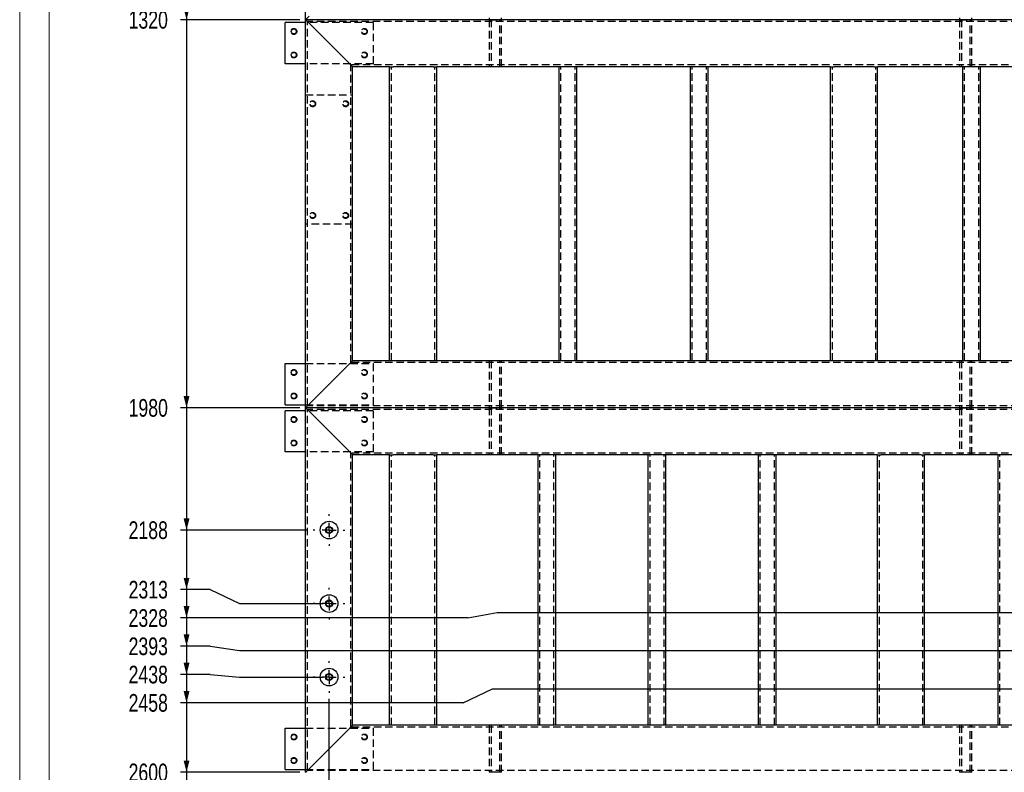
# Model space of a CAD drawing. Header units: millimetres. Extents: x 0 to 841, y 0 to 594.
# Tile 4 of 14: x 0 to 167, y 270 to 398. Entities that reach past the tile are written whole.
import ezdxf

# ---------------------------------------------------------------- set-up
doc = ezdxf.new("R2010")
doc.units = ezdxf.units.MM
doc.linetypes.add('CENTERX2', pattern=[20.32, 12.7, -2.54, 2.54, -2.54])
doc.linetypes.add('HIDDEN', pattern=[1.905, 1.27, -0.635])
for name, color, linetype in [('COTES', 1, 'Continuous'), ('TRAIT-MIXTES', 3, 'CENTERX2'), ('TRAIT-TIRET', 2, 'HIDDEN')]:
    doc.layers.add(name, color=color, linetype=linetype)
doc.layers.add('TRAIT-FORT', color=4, linetype='Continuous', lineweight=25)
doc.styles.add('SLDTEXTSTYLE0', font='TXT', dxfattribs={"width": 0.75})
doc.dimstyles.new('SLDDIMSTYLE1', dxfattribs={"dimtxt": 3, "dimasz": 2, "dimexe": 0, "dimexo": 0.0625, "dimgap": 0.75, "dimtad": 0, "dimtih": 1, "dimtoh": 1, "dimdec": 0, "dimlfac": 10, "dimrnd": 1e-09, "dimzin": 12, "dimdsep": 46, "dimtxsty": 'SLDTEXTSTYLE0', "dimsah": 1, "dimcen": 0.09, "dimadec": 0, "dimazin": 3, "dimtfac": 1, "dimtdec": 0, "dimtofl": 0, "dimtmove": 0, "dimatfit": 3, "dimfxl": 1, "dimfrac": 2, "dimtolj": 1, "dimtzin": 12, "dimarcsym": 0})

# ---------------------------------------------------------------- blocks, each defined once
blk = doc.blocks.new('_D_8')
at = {"layer": 'COTES', "color": 1, "transparency": 16777216}
for p, q in [((28.38, 409.34), (28.38, 398.14)), ((47.63, 398.14), (27.38, 398.14))]:
    blk.add_line(p, q, dxfattribs=at)
blk.add_solid([(28.38, 398.14), (28.88, 400.14), (27.88, 400.14)], dxfattribs=at)
at = {"layer": 'COTES', "color": 1, "transparency": 16777216, "insert": (18.52, 399.62), "char_height": 3, "attachment_point": 1, "style": 'SLDTEXTSTYLE0'}
blk.add_mtext('1320', dxfattribs=at)
blk = doc.blocks.new('_D_9')
at = {"layer": 'COTES', "color": 1, "transparency": 16777216}
for p, q in [((28.38, 398.14), (28.38, 332.14)), ((47.63, 332.14), (27.38, 332.14))]:
    blk.add_line(p, q, dxfattribs=at)
blk.add_solid([(28.38, 332.14), (28.88, 334.14), (27.88, 334.14)], dxfattribs=at)
at = {"layer": 'COTES', "color": 1, "transparency": 16777216, "insert": (18.52, 333.62), "char_height": 3, "attachment_point": 1, "style": 'SLDTEXTSTYLE0'}
blk.add_mtext('1980', dxfattribs=at)
blk = doc.blocks.new('_D_10')
at = {"layer": 'COTES', "color": 1, "transparency": 16777216}
for p, q in [((28.38, 332.14), (28.38, 311.34)), ((48.93, 311.34), (27.38, 311.34))]:
    blk.add_line(p, q, dxfattribs=at)
blk.add_solid([(28.38, 311.34), (28.88, 313.34), (27.88, 313.34)], dxfattribs=at)
at = {"layer": 'COTES', "color": 1, "transparency": 16777216, "insert": (18.52, 312.82), "char_height": 3, "attachment_point": 1, "style": 'SLDTEXTSTYLE0'}
blk.add_mtext('2188', dxfattribs=at)
blk = doc.blocks.new('_D_11')
at = {"layer": 'COTES', "color": 1, "transparency": 16777216}
for p, q in [((28.38, 311.34), (28.38, 301.21)), ((32.38, 301.21), (27.38, 301.21)), ((32.38, 301.21), (37.38, 298.84)), ((37.38, 298.84), (51.63, 298.84))]:
    blk.add_line(p, q, dxfattribs=at)
blk.add_solid([(28.38, 301.21), (28.88, 303.21), (27.88, 303.21)], dxfattribs=at)
at = {"layer": 'COTES', "color": 1, "transparency": 16777216, "insert": (18.52, 302.7), "char_height": 3, "attachment_point": 1, "style": 'SLDTEXTSTYLE0'}
blk.add_mtext('2313', dxfattribs=at)
blk = doc.blocks.new('_D_12')
at = {"layer": 'COTES', "color": 1, "transparency": 16777216}
for p, q in [((28.38, 301.21), (28.38, 296.4)), ((76.24, 296.4), (81.24, 297.34)), ((81.24, 297.34), (267.93, 297.34)), ((76.24, 296.4), (27.38, 296.4))]:
    blk.add_line(p, q, dxfattribs=at)
blk.add_solid([(28.38, 296.4), (28.88, 298.4), (27.88, 298.4)], dxfattribs=at)
at = {"layer": 'COTES', "color": 1, "transparency": 16777216, "insert": (18.52, 297.88), "char_height": 3, "attachment_point": 1, "style": 'SLDTEXTSTYLE0'}
blk.add_mtext('2328', dxfattribs=at)
blk = doc.blocks.new('_D_13')
at = {"layer": 'COTES', "color": 1, "transparency": 16777216}
for p, q in [((28.38, 296.4), (28.38, 291.59)), ((32.38, 291.59), (27.38, 291.59)), ((32.38, 291.59), (37.38, 290.84)), ((37.38, 290.84), (267.93, 290.84))]:
    blk.add_line(p, q, dxfattribs=at)
blk.add_solid([(28.38, 291.59), (28.88, 293.59), (27.88, 293.59)], dxfattribs=at)
at = {"layer": 'COTES', "color": 1, "transparency": 16777216, "insert": (18.52, 293.07), "char_height": 3, "attachment_point": 1, "style": 'SLDTEXTSTYLE0'}
blk.add_mtext('2393', dxfattribs=at)
blk = doc.blocks.new('_D_14')
at = {"layer": 'COTES', "color": 1, "transparency": 16777216}
for p, q in [((28.38, 291.59), (28.38, 286.78)), ((32.38, 286.78), (27.38, 286.78)), ((32.38, 286.78), (37.38, 286.34)), ((37.38, 286.34), (51.63, 286.34))]:
    blk.add_line(p, q, dxfattribs=at)
blk.add_solid([(28.38, 286.78), (28.88, 288.78), (27.88, 288.78)], dxfattribs=at)
at = {"layer": 'COTES', "color": 1, "transparency": 16777216, "insert": (18.52, 288.26), "char_height": 3, "attachment_point": 1, "style": 'SLDTEXTSTYLE0'}
blk.add_mtext('2438', dxfattribs=at)
blk = doc.blocks.new('_D_15')
at = {"layer": 'COTES', "color": 1, "transparency": 16777216}
for p, q in [((28.38, 286.78), (28.38, 281.97)), ((75.43, 281.97), (80.43, 284.34)), ((80.43, 284.34), (267.93, 284.34)), ((75.43, 281.97), (27.38, 281.97))]:
    blk.add_line(p, q, dxfattribs=at)
blk.add_solid([(28.38, 281.97), (28.88, 283.97), (27.88, 283.97)], dxfattribs=at)
at = {"layer": 'COTES', "color": 1, "transparency": 16777216, "insert": (18.52, 283.45), "char_height": 3, "attachment_point": 1, "style": 'SLDTEXTSTYLE0'}
blk.add_mtext('2458', dxfattribs=at)
blk = doc.blocks.new('_D_16')
at = {"layer": 'COTES', "color": 1, "transparency": 16777216}
for p, q in [((28.38, 281.97), (28.38, 270.14)), ((47.63, 270.14), (27.38, 270.14))]:
    blk.add_line(p, q, dxfattribs=at)
blk.add_solid([(28.38, 270.14), (28.88, 272.14), (27.88, 272.14)], dxfattribs=at)
at = {"layer": 'COTES', "color": 1, "transparency": 16777216, "insert": (18.52, 271.62), "char_height": 3, "attachment_point": 1, "style": 'SLDTEXTSTYLE0'}
blk.add_mtext('2600', dxfattribs=at)
blk = doc.blocks.new('_D_17')
at = {"layer": 'COTES', "color": 1, "transparency": 16777216}
for p, q in [((28.38, 270.14), (28.38, 172.14)), ((47.63, 172.14), (27.38, 172.14))]:
    blk.add_line(p, q, dxfattribs=at)
blk.add_solid([(28.38, 172.14), (28.88, 174.14), (27.88, 174.14)], dxfattribs=at)
at = {"layer": 'COTES', "color": 1, "transparency": 16777216, "insert": (18.52, 173.62), "char_height": 3, "attachment_point": 1, "style": 'SLDTEXTSTYLE0'}
blk.add_mtext('3580', dxfattribs=at)
blk = doc.blocks.new('_D_18')
at = {"layer": 'COTES', "color": 1, "transparency": 16777216}
for p, q in [((28.38, 172.14), (28.38, 165.14)), ((118.93, 165.14), (27.38, 165.14))]:
    blk.add_line(p, q, dxfattribs=at)
blk.add_solid([(28.38, 165.14), (28.88, 167.14), (27.88, 167.14)], dxfattribs=at)
at = {"layer": 'COTES', "color": 1, "transparency": 16777216, "insert": (18.52, 166.62), "char_height": 3, "attachment_point": 1, "style": 'SLDTEXTSTYLE0'}
blk.add_mtext('3650', dxfattribs=at)
blk = doc.blocks.new('_D_19')
at = {"layer": 'COTES', "color": 1, "transparency": 16777216}
for p, q in [((28.38, 165.14), (28.38, 128.14)), ((73.93, 128.14), (27.38, 128.14))]:
    blk.add_line(p, q, dxfattribs=at)
blk.add_solid([(28.38, 128.14), (28.88, 130.14), (27.88, 130.14)], dxfattribs=at)
at = {"layer": 'COTES', "color": 1, "transparency": 16777216, "insert": (18.52, 129.62), "char_height": 3, "attachment_point": 1, "style": 'SLDTEXTSTYLE0'}
blk.add_mtext('4020', dxfattribs=at)
blk = doc.blocks.new('_D_20')
at = {"layer": 'COTES', "color": 1, "transparency": 16777216}
for p, q in [((28.38, 128.14), (28.38, 105.14)), ((58.93, 105.14), (27.38, 105.14))]:
    blk.add_line(p, q, dxfattribs=at)
blk.add_solid([(28.38, 105.14), (28.88, 107.14), (27.88, 107.14)], dxfattribs=at)
at = {"layer": 'COTES', "color": 1, "transparency": 16777216, "insert": (18.52, 106.62), "char_height": 3, "attachment_point": 1, "style": 'SLDTEXTSTYLE0'}
blk.add_mtext('4250', dxfattribs=at)
blk = doc.blocks.new('_D_21')
at = {"layer": 'COTES', "color": 1, "transparency": 16777216}
for p, q in [((28.38, 105.14), (28.38, 86.94)), ((62.43, 86.94), (27.38, 86.94))]:
    blk.add_line(p, q, dxfattribs=at)
blk.add_solid([(28.38, 86.94), (28.88, 88.94), (27.88, 88.94)], dxfattribs=at)
at = {"layer": 'COTES', "color": 1, "transparency": 16777216, "insert": (18.52, 88.42), "char_height": 3, "attachment_point": 1, "style": 'SLDTEXTSTYLE0'}
blk.add_mtext('4432', dxfattribs=at)
blk = doc.blocks.new('_D_27')
at = {"layer": 'COTES', "color": 1, "transparency": 16777216}
for p, q in [((52.63, 89.78), (52.63, 282.64)), ((53.44, 84.78), (52.63, 89.78)), ((53.44, 84.78), (53.44, 79.78)), ((46.86, 80.78), (53.44, 80.78))]:
    blk.add_line(p, q, dxfattribs=at)
blk.add_solid([(53.44, 80.78), (51.44, 81.28), (51.44, 80.28)], dxfattribs=at)
at = {"layer": 'COTES', "color": 1, "transparency": 16777216, "insert": (51.96, 75.35), "char_height": 3, "attachment_point": 1, "rotation": 90, "style": 'SLDTEXTSTYLE0'}
blk.add_mtext('40', dxfattribs=at)
blk = doc.blocks.new('_D_32')
at = {"layer": 'COTES', "color": 1, "transparency": 16777216}
for p, q in [((271.63, 280.64), (271.63, 79.78)), ((154.93, 80.78), (271.63, 80.78))]:
    blk.add_line(p, q, dxfattribs=at)
blk.add_solid([(271.63, 80.78), (269.63, 81.28), (269.63, 80.28)], dxfattribs=at)
at = {"layer": 'COTES', "color": 1, "transparency": 16777216, "insert": (270.15, 70.91), "char_height": 3, "attachment_point": 1, "rotation": 90, "style": 'SLDTEXTSTYLE0'}
blk.add_mtext('2230', dxfattribs=at)
blk = doc.blocks.new('_D_33')
at = {"layer": 'COTES', "color": 1, "transparency": 16777216}
for p, q in [((295.93, 269.14), (295.93, 79.78)), ((271.63, 80.78), (295.93, 80.78))]:
    blk.add_line(p, q, dxfattribs=at)
blk.add_solid([(295.93, 80.78), (293.93, 81.28), (293.93, 80.28)], dxfattribs=at)
at = {"layer": 'COTES', "color": 1, "transparency": 16777216, "insert": (294.45, 70.91), "char_height": 3, "attachment_point": 1, "rotation": 90, "style": 'SLDTEXTSTYLE0'}
blk.add_mtext('2473', dxfattribs=at)
blk = doc.blocks.new('SW_CENTERMARKSYMBOL_6')
at = {"layer": 'TRAIT-MIXTES', "color": 0}
for p, q in [((0, 2.4), (0, 2.7)), ((-2.4, 0), (-2.7, 0)), ((0, 0), (-1.2, 0)), ((0, 0), (0, 1.2)), ((0, 0), (0, -1.2)), ((0, 0), (1.2, 0)), ((2.4, 0), (2.7, 0)), ((0, -2.4), (0, -2.7))]:
    blk.add_line(p, q, dxfattribs=at)
blk = doc.blocks.new('SW_CENTERMARKSYMBOL_7')
at = {"layer": 'TRAIT-MIXTES', "color": 0}
for p, q in [((0, 2.4), (0, 2.7)), ((-2.4, 0), (-2.7, 0)), ((0, 0), (-1.2, 0)), ((0, 0), (0, 1.2)), ((0, 0), (0, -1.2)), ((0, 0), (1.2, 0)), ((2.4, 0), (2.7, 0)), ((0, -2.4), (0, -2.7))]:
    blk.add_line(p, q, dxfattribs=at)
blk = doc.blocks.new('SW_CENTERMARKSYMBOL_8')
at = {"layer": 'TRAIT-MIXTES', "color": 0}
for p, q in [((0, 2.4), (0, 2.7)), ((-2.4, 0), (-2.7, 0)), ((0, 0), (-1.2, 0)), ((0, 0), (0, 1.2)), ((0, 0), (0, -1.2)), ((0, 0), (1.2, 0)), ((2.4, 0), (2.7, 0)), ((0, -2.4), (0, -2.7))]:
    blk.add_line(p, q, dxfattribs=at)

msp = doc.modelspace()

# ---------------------------------------------------------------- linework, layer by layer
at = {"color": 7, "linetype": 'Continuous', "lineweight": 18}
for p, q in [((0, 594), (0, 0)), ((5, 589), (5, 5))]:
    msp.add_line(p, q, dxfattribs=at)
at = {"layer": 'TRAIT-FORT', "color": 4, "linetype": 'Continuous', "lineweight": 25}
for p, q in [((48.63, 398.14), (48.63, 464.14)), ((45.13, 390.64), (45.13, 397.64)), ((48.63, 397.64), (45.13, 397.64)), ((48.63, 332.14), (48.63, 398.14)), ((295.93, 398.14), (48.63, 398.14)), ((49.23, 397.54), (56.03, 390.74)), ((48.63, 390.64), (45.13, 390.64)), ((56.63, 340.14), (56.63, 390.14)), ((62.93, 390.14), (56.63, 390.14)), ((62.93, 340.14), (62.93, 390.14)), ((62.93, 390.14), (63.53, 390.14)), ((70.33, 390.14), (63.53, 390.14)), ((70.33, 390.14), (70.93, 390.14)), ((70.93, 340.14), (70.93, 390.14)), ((91.76, 390.14), (70.93, 390.14)), ((91.76, 340.14), (91.76, 390.14)), ((92.36, 390.14), (91.76, 390.14)), ((94.16, 390.14), (92.36, 390.14)), ((94.76, 390.14), (94.16, 390.14)), ((94.76, 340.14), (94.76, 390.14)), ((114.1, 390.14), (94.76, 390.14)), ((114.1, 340.14), (114.1, 390.14)), ((114.7, 390.14), (114.1, 390.14)), ((116.5, 390.14), (114.7, 390.14)), ((117.1, 390.14), (116.5, 390.14)), ((117.1, 340.14), (117.1, 390.14)), ((137.93, 390.14), (117.1, 390.14)), ((137.93, 340.14), (137.93, 390.14)), ((137.93, 390.14), (138.53, 390.14)), ((145.33, 390.14), (138.53, 390.14)), ((145.33, 390.14), (145.93, 390.14)), ((145.93, 340.14), (145.93, 390.14)), ((160.43, 390.14), (145.93, 390.14)), ((160.43, 340.14), (160.43, 390.14)), ((161.03, 390.14), (160.43, 390.14)), ((162.83, 390.14), (161.03, 390.14)), ((163.43, 390.14), (162.83, 390.14)), ((163.43, 340.14), (163.43, 390.14)), ((177.93, 390.14), (163.43, 390.14)), ((62.93, 340.14), (56.63, 340.14)), ((63.53, 340.14), (62.93, 340.14)), ((70.33, 340.14), (63.53, 340.14)), ((70.93, 340.14), (70.33, 340.14)), ((91.76, 340.14), (70.93, 340.14)), ((92.36, 340.14), (91.76, 340.14)), ((94.16, 340.14), (92.36, 340.14)), ((94.76, 340.14), (94.16, 340.14)), ((114.1, 340.14), (94.76, 340.14)), ((114.7, 340.14), (114.1, 340.14)), ((116.5, 340.14), (114.7, 340.14)), ((117.1, 340.14), (116.5, 340.14)), ((137.93, 340.14), (117.1, 340.14)), ((138.53, 340.14), (137.93, 340.14)), ((145.33, 340.14), (138.53, 340.14)), ((145.93, 340.14), (145.33, 340.14)), ((160.43, 340.14), (145.93, 340.14)), ((161.03, 340.14), (160.43, 340.14)), ((162.83, 340.14), (161.03, 340.14)), ((163.43, 340.14), (162.83, 340.14)), ((177.93, 340.14), (163.43, 340.14)), ((45.13, 339.64), (48.63, 339.64)), ((45.13, 332.64), (45.13, 339.64)), ((49.23, 332.74), (56.03, 339.54)), ((45.13, 332.64), (48.63, 332.64)), ((45.13, 324.64), (45.13, 331.64)), ((48.63, 331.64), (45.13, 331.64)), ((48.63, 270.14), (48.63, 332.14)), ((295.93, 332.14), (48.63, 332.14)), ((49.23, 331.54), (56.03, 324.74)), ((48.63, 324.64), (45.13, 324.64)), ((56.63, 278.14), (56.63, 324.14)), ((62.93, 324.14), (56.63, 324.14)), ((62.93, 278.14), (62.93, 324.14)), ((62.93, 324.14), (63.53, 324.14)), ((70.33, 324.14), (63.53, 324.14)), ((70.33, 324.14), (70.93, 324.14)), ((70.93, 278.14), (70.93, 324.14)), ((88.18, 324.14), (70.93, 324.14)), ((88.18, 278.14), (88.18, 324.14)), ((88.78, 324.14), (88.18, 324.14)), ((90.58, 324.14), (88.78, 324.14)), ((91.18, 324.14), (90.58, 324.14)), ((91.18, 278.14), (91.18, 324.14)), ((106.93, 324.14), (91.18, 324.14)), ((106.93, 278.14), (106.93, 324.14)), ((107.53, 324.14), (106.93, 324.14)), ((109.33, 324.14), (107.53, 324.14)), ((109.93, 324.14), (109.33, 324.14)), ((109.93, 278.14), (109.93, 324.14)), ((125.68, 324.14), (109.93, 324.14)), ((125.68, 278.14), (125.68, 324.14)), ((126.28, 324.14), (125.68, 324.14)), ((128.08, 324.14), (126.28, 324.14)), ((128.68, 324.14), (128.08, 324.14)), ((128.68, 278.14), (128.68, 324.14)), ((145.93, 324.14), (128.68, 324.14)), ((145.93, 278.14), (145.93, 324.14)), ((145.93, 324.14), (146.53, 324.14)), ((153.33, 324.14), (146.53, 324.14)), ((153.33, 324.14), (153.93, 324.14)), ((153.93, 278.14), (153.93, 324.14)), ((166.43, 324.14), (153.93, 324.14)), ((166.43, 278.14), (166.43, 324.14)), ((167.03, 324.14), (166.43, 324.14)), ((168.83, 324.14), (167.03, 324.14)), ((62.93, 278.14), (56.63, 278.14)), ((63.53, 278.14), (62.93, 278.14)), ((70.33, 278.14), (63.53, 278.14)), ((70.93, 278.14), (70.33, 278.14)), ((88.18, 278.14), (70.93, 278.14)), ((88.78, 278.14), (88.18, 278.14)), ((90.58, 278.14), (88.78, 278.14)), ((91.18, 278.14), (90.58, 278.14)), ((106.93, 278.14), (91.18, 278.14)), ((107.53, 278.14), (106.93, 278.14)), ((109.33, 278.14), (107.53, 278.14)), ((109.93, 278.14), (109.33, 278.14)), ((125.68, 278.14), (109.93, 278.14)), ((126.28, 278.14), (125.68, 278.14)), ((128.08, 278.14), (126.28, 278.14)), ((128.68, 278.14), (128.08, 278.14)), ((145.93, 278.14), (128.68, 278.14)), ((146.53, 278.14), (145.93, 278.14)), ((153.33, 278.14), (146.53, 278.14)), ((153.93, 278.14), (153.33, 278.14)), ((166.43, 278.14), (153.93, 278.14)), ((167.03, 278.14), (166.43, 278.14)), ((168.83, 278.14), (167.03, 278.14)), ((45.13, 277.64), (48.63, 277.64)), ((45.13, 270.64), (45.13, 277.64)), ((49.23, 270.74), (56.03, 277.54)), ((45.13, 270.64), (48.63, 270.64))]:
    msp.add_line(p, q, dxfattribs=at)
at = {"layer": 'TRAIT-FORT', "color": 4, "linetype": 'Continuous', "lineweight": 25, "flags": 128}
for points in [[(48.63, 398.14), (48.64, 398.15), (48.68, 398.18), (48.73, 398.24), (48.81, 398.32), (48.9, 398.41), (49, 398.51), (49.11, 398.62), (49.23, 398.74)], [(48.63, 398.14), (48.64, 398.13), (48.68, 398.09), (48.73, 398.04), (48.81, 397.96), (48.9, 397.87), (49, 397.77), (49.11, 397.66), (49.23, 397.54)], [(56.03, 390.74), (56.14, 390.63), (56.24, 390.53), (56.33, 390.44), (56.42, 390.35), (56.49, 390.28), (56.55, 390.22), (56.59, 390.18), (56.62, 390.15), (56.63, 390.14)], [(56.03, 390.74), (56.15, 390.62), (56.26, 390.51), (56.36, 390.41), (56.46, 390.31), (56.53, 390.24), (56.59, 390.18), (56.62, 390.15), (56.63, 390.14)], [(48.63, 332.14), (48.64, 332.15), (48.68, 332.18), (48.73, 332.24), (48.81, 332.31), (48.9, 332.41), (49, 332.51), (49.11, 332.62), (49.23, 332.74)], [(48.63, 332.14), (48.64, 332.15), (48.68, 332.18), (48.73, 332.24), (48.81, 332.31), (48.9, 332.41), (49, 332.51), (49.11, 332.62), (49.23, 332.74)], [(48.63, 332.14), (48.64, 332.13), (48.68, 332.09), (48.73, 332.04), (48.81, 331.96), (48.9, 331.87), (49, 331.77), (49.11, 331.66), (49.23, 331.54)], [(48.63, 332.14), (48.64, 332.13), (48.68, 332.09), (48.73, 332.04), (48.81, 331.96), (48.9, 331.87), (49, 331.77), (49.11, 331.66), (49.23, 331.54)], [(56.03, 324.74), (56.14, 324.63), (56.24, 324.53), (56.33, 324.44), (56.42, 324.35), (56.49, 324.28), (56.55, 324.22), (56.59, 324.17), (56.62, 324.15), (56.63, 324.14)], [(56.03, 324.74), (56.14, 324.63), (56.24, 324.53), (56.33, 324.44), (56.42, 324.35), (56.49, 324.28), (56.55, 324.22), (56.59, 324.17), (56.62, 324.15), (56.63, 324.14)], [(56.03, 277.54), (56.14, 277.64), (56.24, 277.74), (56.33, 277.84), (56.42, 277.92), (56.49, 278), (56.55, 278.06), (56.59, 278.1), (56.62, 278.13), (56.63, 278.14)], [(56.03, 277.54), (56.15, 277.66), (56.26, 277.77), (56.36, 277.87), (56.46, 277.96), (56.53, 278.04), (56.59, 278.09), (56.62, 278.13), (56.63, 278.14)]]:
    msp.add_lwpolyline(points, dxfattribs=at)
at = {"layer": 'TRAIT-FORT', "color": 4, "linetype": 'Continuous', "lineweight": 25}
for centre, radius in [((46.63, 396.14), 0.425), ((46.63, 392.14), 0.425), ((46.63, 338.14), 0.425), ((46.63, 334.14), 0.425), ((46.63, 330.14), 0.425), ((46.63, 326.14), 0.425), ((52.63, 311.34), 1.5), ((52.63, 311.34), 0.603), ((52.63, 311.34), 0.51), ((52.63, 298.84), 1.5), ((52.63, 298.84), 0.603), ((52.63, 298.84), 0.51), ((52.63, 286.34), 1.5), ((52.63, 286.34), 0.603), ((52.63, 286.34), 0.51), ((46.63, 276.14), 0.425), ((46.63, 272.14), 0.425)]:
    msp.add_circle(centre, radius, dxfattribs=at)
for centre, radius, start, end in [((72.85, 374.54), 33.82, 134.2991, 135.7374), ((25.24, 374.14), 33.51, 44.293, 45.7434), ((353.8, 42.18), 420.82, 134.924, 135.0395), ((353.8, 42.18), 420.82, 134.924, 135.0395), ((25.24, 294.14), 33.51, 314.2566, 315.707), ((25.24, 294.14), 33.51, 314.2566, 315.707)]:
    msp.add_arc(centre, radius, start, end, dxfattribs=at)
at = {"layer": 'TRAIT-TIRET', "color": 2}
for p, q in [((60.13, 397.64), (48.63, 397.64)), ((48.93, 332.44), (48.93, 397.84)), ((295.63, 397.84), (48.93, 397.84)), ((60.13, 397.64), (60.13, 390.64)), ((79.88, 398.44), (79.88, 398.14)), ((79.88, 398.14), (81.98, 398.14)), ((79.88, 398.14), (79.88, 397.84)), ((79.88, 398.14), (79.88, 390.14)), ((80.18, 398.14), (80.18, 390.14)), ((81.68, 390.14), (81.68, 398.14)), ((81.98, 398.14), (81.98, 398.44)), ((81.98, 397.84), (81.98, 398.14)), ((81.98, 390.14), (81.98, 398.14)), ((159.88, 398.44), (159.88, 398.14)), ((159.88, 398.14), (161.98, 398.14)), ((159.88, 398.14), (159.88, 397.84)), ((159.88, 398.14), (159.88, 390.14)), ((160.18, 398.14), (160.18, 390.14)), ((161.68, 390.14), (161.68, 398.14)), ((161.98, 398.14), (161.98, 398.44)), ((161.98, 397.84), (161.98, 398.14)), ((161.98, 390.14), (161.98, 398.14)), ((60.13, 390.64), (48.63, 390.64)), ((56.33, 339.84), (56.33, 390.44)), ((288.23, 390.44), (56.33, 390.44)), ((79.88, 390.44), (79.88, 390.14)), ((81.98, 390.14), (81.98, 390.44)), ((159.88, 390.44), (159.88, 390.14)), ((161.98, 390.14), (161.98, 390.44)), ((63.23, 340.14), (63.23, 390.14)), ((70.63, 340.14), (70.63, 390.14)), ((92.06, 340.14), (92.06, 390.14)), ((94.46, 340.14), (94.46, 390.14)), ((114.4, 340.14), (114.4, 390.14)), ((116.8, 340.14), (116.8, 390.14)), ((138.23, 340.14), (138.23, 390.14)), ((145.63, 340.14), (145.63, 390.14)), ((160.73, 340.14), (160.73, 390.14)), ((163.13, 340.14), (163.13, 390.14)), ((48.63, 385.34), (56.63, 385.34)), ((56.63, 363.34), (48.63, 363.34)), ((79.88, 340.14), (79.88, 339.84)), ((79.88, 340.14), (79.88, 332.14)), ((80.18, 340.14), (80.18, 332.14)), ((81.68, 332.14), (81.68, 340.14)), ((81.98, 339.84), (81.98, 340.14)), ((81.98, 332.14), (81.98, 340.14)), ((159.88, 340.14), (159.88, 339.84)), ((159.88, 340.14), (159.88, 332.14)), ((160.18, 340.14), (160.18, 332.14)), ((161.68, 332.14), (161.68, 340.14)), ((161.98, 339.84), (161.98, 340.14)), ((161.98, 332.14), (161.98, 340.14)), ((48.63, 339.64), (60.13, 339.64)), ((288.23, 339.84), (56.33, 339.84)), ((60.13, 339.64), (60.13, 332.64)), ((48.63, 332.64), (60.13, 332.64)), ((60.13, 331.64), (48.63, 331.64)), ((295.63, 332.44), (48.93, 332.44)), ((48.93, 270.44), (48.93, 331.84)), ((295.63, 331.84), (48.93, 331.84)), ((60.13, 331.64), (60.13, 324.64)), ((79.88, 332.44), (79.88, 332.14)), ((79.88, 332.14), (81.98, 332.14)), ((80.93, 332.14), (79.88, 332.14)), ((79.88, 332.14), (79.88, 331.84)), ((79.88, 332.14), (79.88, 324.14)), ((80.18, 332.14), (80.18, 324.14)), ((81.98, 332.14), (80.93, 332.14)), ((81.68, 324.14), (81.68, 332.14)), ((81.98, 332.14), (81.98, 332.44)), ((81.98, 331.84), (81.98, 332.14)), ((81.98, 324.14), (81.98, 332.14)), ((159.88, 332.44), (159.88, 332.14)), ((159.88, 332.14), (161.98, 332.14)), ((160.93, 332.14), (159.88, 332.14)), ((159.88, 332.14), (159.88, 331.84)), ((159.88, 332.14), (159.88, 324.14)), ((160.18, 332.14), (160.18, 324.14)), ((161.98, 332.14), (160.93, 332.14)), ((161.68, 324.14), (161.68, 332.14)), ((161.98, 332.14), (161.98, 332.44)), ((161.98, 331.84), (161.98, 332.14)), ((161.98, 324.14), (161.98, 332.14)), ((60.13, 324.64), (48.63, 324.64)), ((56.33, 277.84), (56.33, 324.44)), ((288.23, 324.44), (56.33, 324.44)), ((63.23, 278.14), (63.23, 324.14)), ((70.63, 278.14), (70.63, 324.14)), ((79.88, 324.44), (79.88, 324.14)), ((81.98, 324.14), (81.98, 324.44)), ((88.48, 278.14), (88.48, 324.14)), ((90.88, 278.14), (90.88, 324.14)), ((107.23, 278.14), (107.23, 324.14)), ((109.63, 278.14), (109.63, 324.14)), ((125.98, 278.14), (125.98, 324.14)), ((128.38, 278.14), (128.38, 324.14)), ((146.23, 278.14), (146.23, 324.14)), ((153.63, 278.14), (153.63, 324.14)), ((159.88, 324.44), (159.88, 324.14)), ((161.98, 324.14), (161.98, 324.44)), ((166.73, 278.14), (166.73, 324.14)), ((79.88, 278.14), (79.88, 277.84)), ((79.88, 278.14), (79.88, 270.14)), ((80.18, 278.14), (80.18, 270.14)), ((81.68, 270.14), (81.68, 278.14)), ((81.98, 277.84), (81.98, 278.14)), ((81.98, 270.14), (81.98, 278.14)), ((159.88, 278.14), (159.88, 277.84)), ((159.88, 278.14), (159.88, 270.14)), ((160.18, 278.14), (160.18, 270.14)), ((161.68, 270.14), (161.68, 278.14)), ((161.98, 277.84), (161.98, 278.14)), ((161.98, 270.14), (161.98, 278.14)), ((48.63, 277.64), (60.13, 277.64)), ((288.23, 277.84), (56.33, 277.84)), ((60.13, 277.64), (60.13, 270.64)), ((48.63, 270.64), (60.13, 270.64)), ((295.63, 270.44), (48.93, 270.44)), ((79.88, 270.44), (79.88, 270.14)), ((80.93, 270.14), (79.88, 270.14)), ((81.98, 270.14), (80.93, 270.14)), ((81.98, 270.14), (81.98, 270.44)), ((159.88, 270.44), (159.88, 270.14)), ((160.93, 270.14), (159.88, 270.14)), ((161.98, 270.14), (160.93, 270.14)), ((161.98, 270.14), (161.98, 270.44))]:
    msp.add_line(p, q, dxfattribs=at)
for centre, radius in [((46.63, 396.14), 0.503), ((58.63, 396.14), 0.503), ((58.63, 396.14), 0.425), ((46.63, 392.14), 0.503), ((58.63, 392.14), 0.503), ((58.63, 392.14), 0.425), ((49.83, 383.84), 0.503), ((49.83, 383.84), 0.425), ((55.43, 383.84), 0.503), ((55.43, 383.84), 0.425), ((49.83, 364.84), 0.503), ((49.83, 364.84), 0.425), ((55.43, 364.84), 0.503), ((55.43, 364.84), 0.425), ((46.63, 338.14), 0.503), ((58.63, 338.14), 0.503), ((58.63, 338.14), 0.425), ((46.63, 334.14), 0.503), ((58.63, 334.14), 0.503), ((58.63, 334.14), 0.425), ((46.63, 330.14), 0.503), ((58.63, 330.14), 0.503), ((58.63, 330.14), 0.425), ((46.63, 326.14), 0.503), ((58.63, 326.14), 0.503), ((58.63, 326.14), 0.425), ((46.63, 276.14), 0.503), ((58.63, 276.14), 0.503), ((58.63, 276.14), 0.425), ((46.63, 272.14), 0.503), ((58.63, 272.14), 0.503), ((58.63, 272.14), 0.425)]:
    msp.add_circle(centre, radius, dxfattribs=at)

# ---------------------------------------------------------------- block references
at = {"layer": 'TRAIT-MIXTES', "color": 3}
for name, p in [('SW_CENTERMARKSYMBOL_8', (52.63, 311.34)), ('SW_CENTERMARKSYMBOL_7', (52.63, 298.84)), ('SW_CENTERMARKSYMBOL_6', (52.63, 286.34))]:
    msp.add_blockref(name, p, dxfattribs=at)

# ---------------------------------------------------------------- dimensions: what is measured, and where the dimension line sits
at = {"layer": 'COTES', "color": 1}
for feature_location, offset, dtype, origin, picture, middle in [((48.63, 398.14), (-21.25, 0), 0, (48.63, 530.14), '_D_8', (22.95, 398.14)), ((48.63, 332.14), (-21.25, 0), 0, (48.63, 530.14), '_D_9', (22.95, 332.14)), ((49.93, 311.34), (-22.55, 0), 0, (48.63, 530.14), '_D_10', (22.95, 311.34)), ((52.63, 298.84), (-25.25, 2.37), 0, (48.63, 530.14), '_D_11', (22.95, 301.21)), ((268.93, 297.34), (-241.55, -0.94), 0, (48.63, 530.14), '_D_12', (22.95, 296.4)), ((268.93, 290.84), (-241.55, 0.75), 0, (48.63, 530.14), '_D_13', (22.95, 291.59)), ((52.63, 286.34), (-25.25, 0.44), 0, (48.63, 530.14), '_D_14', (22.95, 286.78)), ((268.93, 284.34), (-241.55, -2.37), 0, (48.63, 530.14), '_D_15', (22.95, 281.97)), ((48.63, 270.14), (-21.25, 0), 0, (48.63, 530.14), '_D_16', (22.95, 270.14)), ((48.63, 172.14), (-21.25, 0), 0, (48.63, 530.14), '_D_17', (22.95, 172.14)), ((119.93, 165.14), (-92.55, 0), 0, (48.63, 530.14), '_D_18', (22.95, 165.14)), ((74.93, 128.14), (-47.55, 0), 0, (48.63, 530.14), '_D_19', (22.95, 128.14)), ((59.93, 105.14), (-32.55, 0), 0, (48.63, 530.14), '_D_20', (22.95, 105.14)), ((63.43, 86.94), (-36.05, 0), 0, (48.63, 530.14), '_D_21', (22.95, 86.94)), ((52.63, 283.64), (0.81, -203.86), 1, (48.63, 172.14), '_D_27', (53.44, 77.56)), ((271.63, 281.64), (0, -201.86), 1, (48.63, 172.14), '_D_32', (271.63, 75.35)), ((295.93, 270.14), (0, -190.36), 1, (48.63, 172.14), '_D_33', (295.93, 75.35))]:
    dim = msp.add_ordinate_dim(feature_location=feature_location, offset=offset, dtype=dtype, origin=origin, dimstyle='SLDDIMSTYLE1', dxfattribs=at)
    dim.commit()
    dim.dimension.update_dxf_attribs({"geometry": picture, "text_midpoint": middle})

doc.saveas('drawing.dxf')
